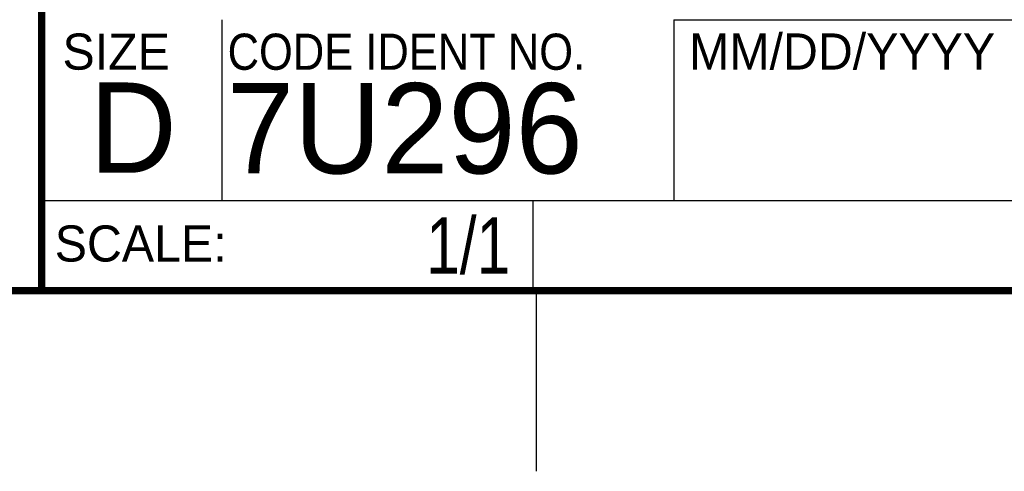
# Model space of a CAD drawing. Header units: inches. Extents: x 0 to 34, y 0 to 22.
# Tile 25 of 32: x 28.3 to 31, y 0 to 1.3. Entities that reach past the tile are written whole.
import ezdxf
from ezdxf.enums import TextEntityAlignment as Align

# ---------------------------------------------------------------- set-up
doc = ezdxf.new("R2010")
doc.units = ezdxf.units.IN
doc.header["$LTSCALE"] = 1.87
doc.header["$MEASUREMENT"] = 0
doc.layers.get('0').update_dxf_attribs({"linetype": 'CONTINUOUS'})
doc.styles.get("Standard").update_dxf_attribs({"font": 'txt', "width": 0.8})

msp = doc.modelspace()

# ---------------------------------------------------------------- linework, layer by layer
at = {"color": 2, "linetype": 'CONTINUOUS'}
for p, q in [((28.88, 0.75), (28.88, 1.25)), ((30.13, 1.2499), (33.49, 1.2499)), ((30.13, 1.2499), (30.13, 0.7499)), ((28.3795, 0.75), (29.7395, 0.75)), ((28.3795, 0.75), (28.3795, 0.5)), ((28.38, 0.75), (33.5, 0.75)), ((29.7395, 0.75), (29.7395, 0.5)), ((30.13, 0.7499), (33.49, 0.7499)), ((28.3795, 0.5), (29.7395, 0.5)), ((29.75, 0), (29.75, 0.5))]:
    msp.add_line(p, q, dxfattribs=at)
at = {"color": 7, "linetype": 'CONTINUOUS', "const_width": 0.02}
for points in [[(28.38, 3), (28.38, 0.5)], [(0.5, 0.5), (33.5, 0.5)]]:
    msp.add_lwpolyline(points, dxfattribs=at)

# ---------------------------------------------------------------- texts
at = {"color": 2, "linetype": 'CONTINUOUS'}
for s, p in [('SIZE', (28.4379, 1.1118)), ('MM/DD/YYYY', (30.1721, 1.1121)), ('SCALE:', (28.4164, 0.5806))]:
    msp.add_text(s, height=0.1, dxfattribs=at).set_placement(p)
at = {"color": 2, "linetype": 'CONTINUOUS', "width": 0.9}
msp.add_text('CODE IDENT NO.', height=0.1, dxfattribs=at).set_placement((28.8949, 1.1115))
at = {"color": 7, "linetype": 'CONTINUOUS'}
for s, p in [('D  ', (28.5128, 0.8264)), ('7U296', (28.8928, 0.8245))]:
    msp.add_text(s, height=0.25, dxfattribs=at).set_placement(p)
at = {"color": 7, "linetype": 'CONTINUOUS', "width": 0.8}
msp.add_text('1/1', height=0.15625, dxfattribs=at).set_placement((29.677, 0.5469), align=Align.RIGHT)
at = {"color": 7, "linetype": 'CONTINUOUS', "insert": (30.9443, 1.9853), "char_height": 0.2, "width": 2.24, "attachment_point": 2}
msp.add_mtext('CCA, TBX-2109,\\PTERMINAL BLOCK', dxfattribs=at)

doc.saveas('drawing.dxf')
